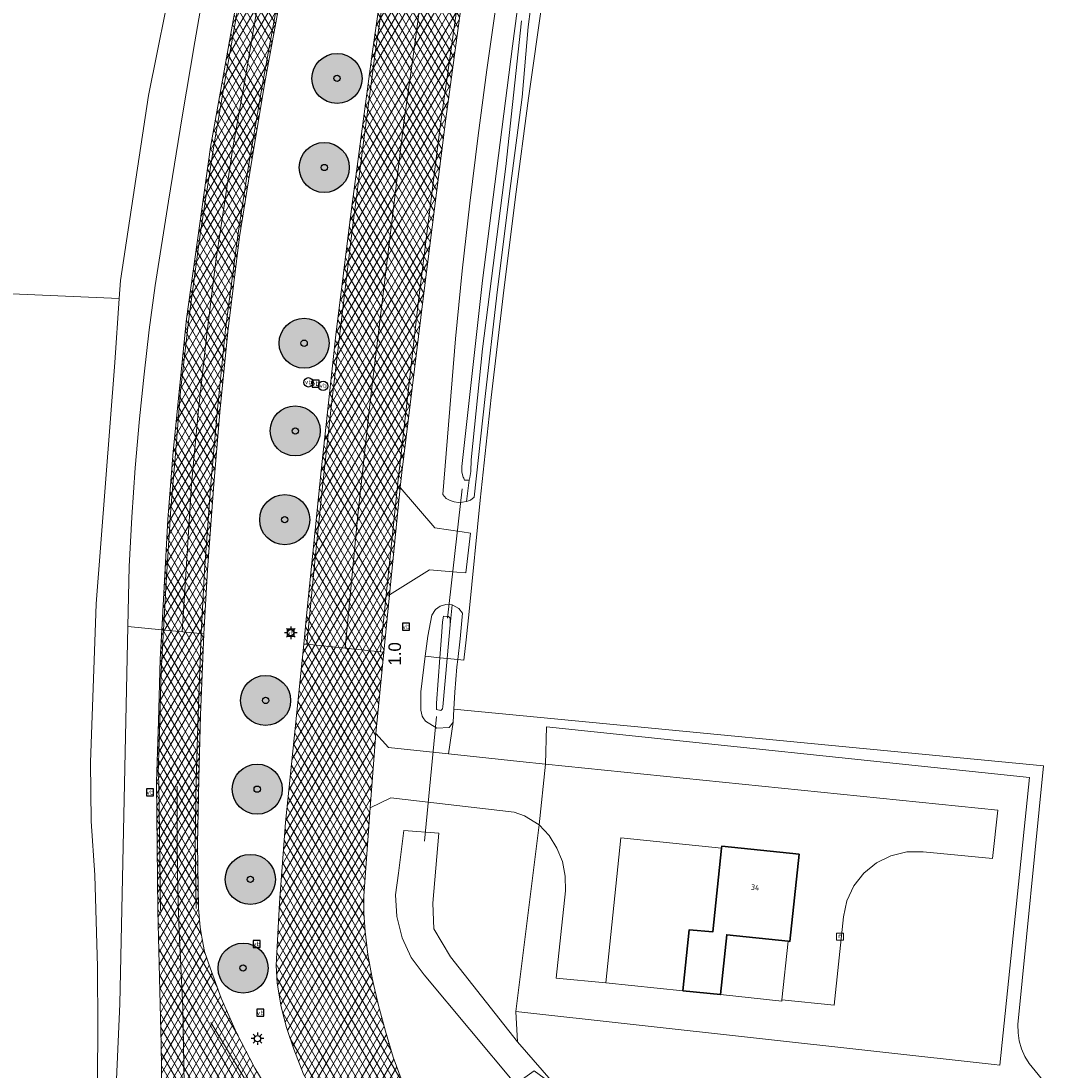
# Model space of a CAD drawing. Header units: metres. Extents: x 101608 to 104514, y 400798 to 405846.
# Tile 6 of 112: x 104318 to 104402, y 400944 to 401028. Entities that reach past the tile are written whole.
import ezdxf
from ezdxf.enums import TextEntityAlignment as Align

# ---------------------------------------------------------------- set-up
doc = ezdxf.new("R2010")
doc.units = ezdxf.units.M
for name, color, linetype, lineweight in [('B-WE-GR-BOOM-A', 63, 'Continuous', 25), ('B-WE-GR-BOOM-S', 90, 'Continuous', 25), ('B-WE-GR-GRAS-GV', 60, 'Continuous', 13), ('B-WE-IE-MEUBILAIR_WEGMEUBILAIR-S', 7, 'Continuous', 25), ('B-WE-IE-TERREINAFSCHEIDING_KUNSTMATIG_HEKWERK-G', 20, 'IE-TERREINAFSCHEIDING-KUNSTMATIG', 18), ('B-WE-KL-ET_LS_OV_LICHTMAST-S', 190, 'Continuous', 25), ('B-WE-KW-KUNSTWERK_DUIKER-G', 170, 'Continuous', 18), ('B-WE-OG-BEBOUWING-GV', 7, 'Continuous', 35), ('B-WE-OG-BEBOUWING-T18', 7, 'Continuous', 18), ('B-WE-OG-TERREIN_CULTUURSCHEIDING-GV', 7, 'Continuous', 18), ('B-WE-OG-TERREIN_ERF-GV', 7, 'Continuous', 18), ('B-WE-OG-WATER-GV', 130, 'Continuous', 18), ('B-WE-OG-WATER_GREPPEL-GV', 160, 'Continuous', 18), ('B-WE-OG-WATER_MEER-GV', 140, 'Continuous', 18), ('B-WE-OG-WATER_SLOOT-GV', 120, 'Continuous', 18), ('B-WE-RI-GWA_RIOOLPUT-S', 30, 'Continuous', 25), ('B-WE-VH-GESLOTENVERHARDING_ASFALT-A-500', 12, 'Continuous', 18), ('B-WE-VH-KANTVERHARDING-G', 60, 'Continuous', 18), ('B-WE-VH-VERHARDING_ASFALT-GV', 252, 'Continuous', 18), ('B-WE-VH-VERHARDING_BETONSTRAATSTEEN-GV', 252, 'Continuous', 18), ('B-WE-VH-VERHARDING_GESLOTEN-GV', 252, 'Continuous', 18), ('B-WE-VW-MARKERING_PICTOGRAM-G', 7, 'Continuous', 18)]:
    doc.layers.add(name, color=color, linetype=linetype, lineweight=lineweight)
doc.layers.add('Label_Puntobject', color=255, linetype='Continuous')
doc.styles.add('NLCS-ISO', font='NLCS-ISO.ttf')
doc.styles.add('NLCS-ISO-M250-T18', font='NLCS-ISO.ttf', dxfattribs={"height": 0.45})
doc.linetypes.add('IE-TERREINAFSCHEIDING-KUNSTMATIG', pattern='A,4,[82,NLCS.SHX,S=0.75,R=90,X=0,Y=0],4,-2', length=10)
pattern_1 = [(60, (0, 0), (-0.4330127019, 0.25), []), (120, (0, 0), (-0.4330127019, -0.25), [])]

# ---------------------------------------------------------------- blocks, each defined once
blk = doc.blocks.new('SIE-WEG_VERKEERSBORD-SO')
at = {"color": 0, "linetype": 'ByBlock', "lineweight": -2}
blk.add_lwpolyline([(-1.125, -1.125), (1.125, -1.125), (1.125, 1.125), (-1.125, 1.125)], close=True, dxfattribs=at)
at = {"color": 0, "linetype": 'ByBlock', "lineweight": -2, "style": 'NLCS-ISO'}
blk.add_text('vb', height=1.5, dxfattribs=at).set_placement((0, 0), align=Align.MIDDLE_CENTER)
blk = doc.blocks.new('SKL-ET_OV_LICHTMAST-SO')
at = {"color": 0, "linetype": 'ByBlock', "lineweight": -2}
for points in [[(-1.25, 0), (-2, 0)], [(-1.41, 1.41), (-0.88, 0.88)], [(0, 2), (0, 1.25)], [(0.88, 0.88), (1.41, 1.41)], [(2, 0), (1.25, 0)], [(-1.41, -1.41), (-0.88, -0.88)], [(0, -1.25), (0, -2)], [(0.88, -0.88), (1.41, -1.41)]]:
    blk.add_lwpolyline(points, dxfattribs=at)
blk.add_circle((0, 0), 1, dxfattribs=at)
blk = doc.blocks.new('SIE-WEG_PAAL_VERKEERSBORD-SO')
at = {"color": 0, "linetype": 'ByBlock', "lineweight": -2}
blk.add_circle((0, 0), 1.5, dxfattribs=at)
at = {"color": 0, "linetype": 'ByBlock', "lineweight": -2, "style": 'NLCS-ISO'}
blk.add_text('vb', height=1.5, dxfattribs=at).set_placement((0, 0.13), align=Align.MIDDLE_CENTER)
blk = doc.blocks.new('SRI-PUT_INSPECTIEPUT_RIOOLPUT-SO')
at = {"color": 0, "linetype": 'ByBlock', "lineweight": 18}
blk.add_lwpolyline([(-1.12, -1.12), (1.12, -1.12), (1.12, 1.12), (-1.12, 1.12)], close=True, dxfattribs=at)
at = {"color": 0, "linetype": 'ByBlock', "lineweight": 18, "style": 'NLCS-ISO'}
blk.add_text('r', height=1.5, dxfattribs=at).set_placement((0, 0.28), align=Align.MIDDLE_CENTER)
blk = doc.blocks.new('SGR-BOOM_01-SO')
at = {"layer": 'B-WE-GR-BOOM-A'}
h = blk.add_hatch(color=256, dxfattribs=at)
h.dxf.hatch_style = 1
edge = h.paths.add_edge_path()
edge.add_arc((0, 0), 2, 0, 360)
at = {"color": 0, "linetype": 'ByBlock', "lineweight": -2}
for radius in [2, 0.25]:
    blk.add_circle((0, 0), radius, dxfattribs=at)

msp = doc.modelspace()

# ---------------------------------------------------------------- hatches: boundary and pattern name
at = {"layer": 'B-WE-VH-GESLOTENVERHARDING_ASFALT-A-500'}
h = msp.add_hatch(dxfattribs=at)
h.set_pattern_fill('AVH-ASFALT-SOD', color=256, scale=0.5, pattern_type=2)
h.set_pattern_definition(pattern_1)
h.paths.add_polyline_path([(104348.263, 401078.808), (104348.065, 401078.847), (104346.565, 401079.147), (104345.086, 401079.443), (104344.909, 401079.478), (104343.296, 401071.722), (104340.664, 401058.151), (104338.262, 401045.399), (104335.684, 401031.407), (104333.25, 401017.674), (104331.337, 401003.965), (104330.271, 400993.388), (104329.837, 400987.939), (104329.346, 400979.141), (104332.7, 400978.804), (104333.004, 400983.914), (104333.516, 400990.764), (104334.007, 400996.814), (104334.653, 401003.182), (104335.571, 401010.537), (104336.382, 401015.672), (104337.546, 401022.714), (104339.737, 401034.562), (104341.616, 401044.969), (104343.7, 401056.222), (104346.593, 401070.813)])
h = msp.add_hatch(dxfattribs=at)
h.set_pattern_fill('AVH-ASFALT-SOD', color=256, scale=0.5, pattern_type=2)
h.set_pattern_definition(pattern_1)
h.paths.add_polyline_path([(104358.005, 401076.86), (104355.094, 401077.442), (104354.787, 401077.504), (104353.263, 401069.695), (104349.832, 401049.717), (104347.713, 401036.146), (104346.142, 401025.139), (104344.472, 401012.536), (104343.266, 401002.689), (104342.07, 400991.836), (104340.923, 400980.25), (104340.694, 400978), (104340.936, 400977.976), (104343.987, 400977.669), (104345.017, 400988.285), (104345.972, 400997.121), (104347.589, 401010.624), (104348.667, 401019.431), (104349.391, 401024.735), (104350.362, 401031.95), (104351.56, 401039.599), (104352.92, 401048.256), (104354.84, 401059.964), (104356.939, 401071.531)])
h = msp.add_hatch(dxfattribs=at)
h.set_pattern_fill('AVH-ASFALT-SOD', color=256, scale=0.5, pattern_type=2)
h.set_pattern_definition(pattern_1)
h.paths.add_polyline_path([(104361.149, 401076.232), (104360.871, 401076.288), (104358.005, 401076.86), (104356.939, 401071.531), (104354.84, 401059.964), (104352.92, 401048.256), (104351.56, 401039.599), (104350.362, 401031.95), (104349.391, 401024.735), (104348.667, 401019.431), (104347.589, 401010.624), (104345.972, 400997.121), (104345.017, 400988.285), (104343.987, 400977.669), (104346.821, 400977.384), (104347.096, 400977.356), (104347.549, 400981.929), (104348.398, 400990.495), (104348.518, 400991.707), (104350.189, 401005.391), (104352.048, 401019.954), (104354.022, 401034.678), (104356.057, 401047.535), (104359.476, 401067.619)])
h = msp.add_hatch(dxfattribs=at)
h.set_pattern_fill('AVH-ASFALT-SOD', color=256, scale=0.5, pattern_type=2)
h.set_pattern_definition(pattern_1)
h.paths.add_polyline_path([(104332.446, 400972.314), (104332.7, 400978.804), (104329.346, 400979.141), (104329.233, 400976.799), (104329.094, 400971.835), (104328.919, 400966.967), (104329.048, 400956.721), (104329.297, 400946.013), (104329.41, 400938.692), (104329.297, 400932.958), (104328.176, 400918.776), (104327.168, 400908.029), (104325.844, 400893.113), (104325.155, 400885.385), (104324.401, 400875.644), (104323.842, 400870.201), (104323.284, 400866.905), (104321.727, 400861.338), (104319.886, 400855.699), (104318.893, 400852.279), (104321.673, 400851.173), (104322.313, 400854.029), (104323.946, 400858.29), (104325.59, 400863.438), (104326.662, 400867.957), (104327.199, 400872.691), (104327.638, 400878.955), (104328.907, 400893.354), (104330.512, 400910.785), (104331.51, 400923.605), (104332.733, 400937.593), (104332.951, 400938.915), (104333.229, 400939.605), (104333.66, 400939.904), (104333.93, 400939.938), (104335.98, 400939.854), (104346.218, 400923.085), (104358.78, 400902.278), (104366.441, 400888.563), (104367.646, 400886.016), (104368.476, 400883.899), (104368.99, 400881.761), (104369.276, 400879.034), (104369.231, 400877.207), (104368.894, 400874.604), (104368.307, 400872.335), (104367.236, 400869.36), (104365.683, 400866.291), (104364.21, 400864.2), (104361.435, 400861.188), (104357.544, 400857.389), (104356.068, 400856.066), (104353.434, 400854.207), (104349.727, 400852.163), (104345.553, 400850.316), (104341.012, 400848.48), (104336.549, 400846.938), (104332.971, 400845.972), (104329.005, 400845.208), (104323.178, 400844.383), (104323.561, 400841.123), (104326.533, 400841.628), (104329.494, 400842.195), (104332.442, 400842.825), (104335.376, 400843.517), (104338.295, 400844.27), (104341.169, 400845.239), (104344.01, 400846.301), (104346.815, 400847.454), (104349.582, 400848.697), (104352.307, 400850.029), (104353.323, 400850.533), (104354.318, 400851.078), (104355.29, 400851.662), (104356.238, 400852.286), (104357.16, 400852.947), (104358.607, 400854.179), (104360.04, 400855.429), (104361.457, 400856.696), (104362.86, 400857.98), (104364.246, 400859.281), (104364.538, 400859.438), (104364.853, 400859.54), (104365.181, 400859.585), (104365.512, 400859.571), (104365.835, 400859.498), (104367.93, 400856.861), (104368.093, 400856.983), (104370.491, 400858.784), (104369.35, 400860.44), (104368.875, 400861.298), (104368.48, 400862.246), (104368.317, 400862.868), (104368.291, 400863.431), (104368.392, 400864.14), (104368.615, 400864.859), (104369.503, 400866.686), (104370.332, 400868.592), (104371.004, 400870.272), (104371.598, 400872.421), (104372.124, 400874.577), (104372.29, 400876.164), (104372.37, 400878.166), (104372.371, 400880.069), (104372.087, 400882.526), (104371.754, 400884.218), (104371.208, 400885.802), (104370.083, 400888.424), (104368.243, 400891.692), (104365.874, 400896.251), (104362.801, 400901.521), (104359.681, 400906.865), (104356.452, 400912.352), (104351.945, 400919.576), (104347.225, 400927.269), (104344.338, 400931.959), (104341.3, 400936.878), (104338.655, 400941.067), (104336.793, 400944.13), (104335.322, 400946.946), (104334.097, 400949.722), (104333.214, 400952.127), (104332.757, 400953.438), (104332.592, 400954.427), (104332.407, 400955.378), (104332.295, 400956.872), (104332.217, 400962.007), (104332.31, 400967.199)])
h = msp.add_hatch(dxfattribs=at)
h.set_pattern_fill('AVH-ASFALT-SOD', color=256, scale=0.5, pattern_type=2)
h.set_pattern_definition(pattern_1)
h.paths.add_polyline_path([(104383.319, 400883.585), (104383.473, 400882.989), (104383.246, 400882.416), (104382.725, 400882.088), (104382.11, 400882.13), (104381.639, 400882.527), (104380.567, 400884.199), (104376.798, 400890.097), (104376.696, 400890.304), (104376.664, 400890.853), (104376.93, 400891.334), (104377.412, 400891.598), (104377.961, 400891.564), (104378.406, 400891.242)], flags=16)
h.paths.add_polyline_path([(104354.566, 400933.495), (104349.32, 400941.523), (104348.556, 400943.062), (104347.824, 400945.013), (104347.215, 400947.068), (104346.662, 400949.123), (104346.194, 400951.177), (104345.814, 400953.195), (104345.591, 400955.033), (104345.499, 400956.54), (104345.482, 400957.888), (104346, 400964.928), (104346.453, 400970.865), (104347.096, 400977.356), (104346.821, 400977.384), (104343.987, 400977.669), (104340.936, 400977.976), (104340.694, 400978), (104339.24, 400963.742), (104338.745, 400957.325), (104338.482, 400952.317), (104338.57, 400950.908), (104338.884, 400949.016), (104339.314, 400947.365), (104339.895, 400945.65), (104340.668, 400943.65), (104341.782, 400941.429), (104343.064, 400939.23), (104344.378, 400937.126), (104347.746, 400931.836), (104352.567, 400924.174), (104359.832, 400912.309), (104362.792, 400907.269), (104368.55, 400897.34), (104370.336, 400894.238), (104375.412, 400885.309), (104376.097, 400884), (104376.618, 400882.618), (104376.968, 400881.183), (104377.141, 400879.716), (104377.135, 400878.239), (104377.097, 400877.455), (104377.021, 400876.673), (104376.908, 400875.896), (104376.758, 400875.125), (104376.571, 400874.362), (104377.852, 400876.519), (104379.411, 400878.484), (104381.221, 400880.221), (104383.249, 400881.698), (104385.456, 400882.889), (104387.805, 400883.771), (104390.25, 400884.329), (104392.749, 400884.553), (104390.828, 400885.049), (104389.002, 400885.823), (104387.311, 400886.859), (104385.791, 400888.134), (104384.477, 400889.62), (104380.38, 400895.171), (104378.042, 400898.577), (104376.381, 400901.057), (104371.778, 400908.068), (104366.687, 400915.577), (104359.646, 400925.848)])

# ---------------------------------------------------------------- linework, layer by layer
at = {"layer": 'B-WE-GR-GRAS-GV', "flags": 128}
msp.add_lwpolyline([(104359.752, 401029.475), (104358.632, 401021.609), (104357.593, 401013.715), (104356.614, 401005.815), (104355.67, 400997.702), (104354.774, 400989.487), (104353.888, 400980.604), (104353.67, 400978.328), (104353.48, 400976.706), (104352.983, 400976.764), (104352.915, 400976.177), (104352.756, 400974.143), (104352.681, 400972.784), (104399.754, 400968.284), (104397.726, 400947.611), (104397.736, 400946.949), (104397.833, 400946.294), (104398.016, 400945.658), (104398.28, 400945.051), (104398.622, 400944.484), (104401.96, 400940.421)], dxfattribs=at)
at = {"layer": 'B-WE-IE-TERREINAFSCHEIDING_KUNSTMATIG_HEKWERK-G', "flags": 128}
msp.add_lwpolyline([(104396.268, 400944.355), (104395.83, 400944.404), (104357.638, 400948.649), (104359.477, 400963.551), (104359.988, 400968.406), (104360.077, 400971.399), (104398.656, 400967.34)], close=True, dxfattribs=at)
at = {"layer": 'B-WE-KW-KUNSTWERK_DUIKER-G', "flags": 128}
for points in [[(104352.17, 400980.066), (104353.328, 400990.4)], [(104350.338, 400962.266), (104351.283, 400972.208)]]:
    msp.add_lwpolyline(points, dxfattribs=at)
at = {"layer": 'B-WE-OG-BEBOUWING-GV', "flags": 128}
msp.add_lwpolyline([(104374.052, 400961.687), (104373.349, 400955.003), (104371.478, 400955.184), (104370.975, 400950.31), (104373.972, 400949.996), (104374.474, 400954.78), (104379.367, 400954.267), (104379.516, 400954.251), (104380.245, 400961.203), (104374.069, 400961.851)], close=True, dxfattribs=at)
at = {"layer": 'B-WE-OG-TERREIN_CULTUURSCHEIDING-GV', "flags": 128}
msp.add_lwpolyline([(104329.41, 400938.692), (104329.297, 400946.013), (104329.048, 400956.721), (104328.919, 400966.967), (104329.094, 400971.835), (104329.233, 400976.799), (104329.346, 400979.141), (104326.653, 400979.412), (104325.999, 400949.263), (104325.57, 400939.587)], dxfattribs=at)
at = {"layer": 'B-WE-OG-TERREIN_ERF-GV'}
msp.add_lwpolyline([(104401.96, 400940.421), (104398.622, 400944.484), (104398.28, 400945.051), (104398.016, 400945.658), (104397.833, 400946.294), (104397.736, 400946.949), (104397.726, 400947.611), (104399.754, 400968.284), (104352.681, 400972.784), (104352.624, 400971.759), (104352.258, 400969.226), (104357.956, 400968.615), (104359.988, 400968.406), (104360.077, 400971.399), (104398.656, 400967.34), (104396.268, 400944.355), (104395.83, 400944.404), (104357.638, 400948.649), (104357.765, 400946.226), (104360.983, 400942.536)], dxfattribs=at)
at = {"layer": 'B-WE-OG-TERREIN_ERF-GV', "flags": 128}
for points in [[(104359.988, 400968.406), (104396.104, 400964.726), (104395.697, 400960.882), (104390.146, 400961.397), (104388.847, 400961.391), (104387.582, 400961.094), (104386.416, 400960.52), (104385.409, 400959.699), (104384.612, 400958.673), (104384.065, 400957.494), (104383.798, 400956.222), (104383.06, 400949.143), (104378.875, 400949.582), (104378.865, 400949.483), (104373.972, 400949.996), (104370.975, 400950.31), (104364.809, 400950.94), (104360.85, 400951.301), (104361.581, 400958.297), (104361.569, 400959.469), (104361.341, 400960.618), (104360.906, 400961.706), (104360.277, 400962.695), (104359.477, 400963.551), (104357.638, 400948.649), (104395.83, 400944.404), (104396.268, 400944.355), (104398.656, 400967.34), (104360.077, 400971.399)], [(104366.013, 400962.515), (104374.052, 400961.687), (104374.069, 400961.851), (104380.245, 400961.203), (104379.516, 400954.251), (104379.367, 400954.267), (104378.875, 400949.582), (104383.06, 400949.143), (104383.798, 400956.222), (104384.065, 400957.494), (104384.612, 400958.673), (104385.409, 400959.699), (104386.416, 400960.52), (104387.582, 400961.094), (104388.847, 400961.391), (104390.146, 400961.397), (104395.697, 400960.882), (104396.104, 400964.726), (104359.988, 400968.406), (104359.477, 400963.551), (104360.277, 400962.695), (104360.906, 400961.706), (104361.341, 400960.618), (104361.569, 400959.469), (104361.581, 400958.297), (104360.85, 400951.301), (104364.809, 400950.94)], [(104374.052, 400961.687), (104366.013, 400962.515), (104364.809, 400950.94), (104370.975, 400950.31), (104371.478, 400955.184), (104373.349, 400955.003)], [(104379.367, 400954.267), (104374.474, 400954.78), (104373.972, 400949.996), (104378.865, 400949.483), (104378.875, 400949.582)]]:
    msp.add_lwpolyline(points, close=True, dxfattribs=at)
at = {"layer": 'B-WE-OG-WATER-GV', "flags": 128}
msp.add_lwpolyline([(104352.147, 400976.848), (104351.567, 400976.907), (104351.29, 400973.269), (104351.304, 400972.774), (104351.641, 400972.7), (104351.777, 400972.811), (104351.803, 400972.99)], close=True, dxfattribs=at)
at = {"layer": 'B-WE-OG-WATER_GREPPEL-GV', "flags": 128}
msp.add_lwpolyline([(104352.422, 400953.016), (104351.087, 400955.242), (104350.989, 400957.313), (104351.476, 400962.894), (104348.67, 400963.097), (104348.266, 400959.688), (104348.022, 400957.966), (104348.114, 400956.23), (104348.538, 400954.544), (104349.278, 400952.97), (104350.308, 400951.569), (104357.613, 400942.836), (104359.082, 400943.897), (104360.983, 400942.536), (104357.765, 400946.226)], close=True, dxfattribs=at)
at = {"layer": 'B-WE-OG-WATER_MEER-GV', "flags": 128}
msp.add_lwpolyline([(104324.07, 400930.6), (104324.18, 400938.2), (104324.189, 400939.52), (104324.24, 400947.31), (104324.21, 400952.22), (104324.02, 400959.53), (104323.72, 400963.849), (104323.649, 400968.569), (104324.05, 400979.674), (104324.105, 400981.206), (104325.611, 401000.48), (104325.958, 401005.602), (104312.456, 401006.194), (104311.771, 401002.502), (104310.825, 401000.845), (104309.743, 400999.273)], dxfattribs=at)
at = {"layer": 'B-WE-OG-WATER_SLOOT-GV', "flags": 128}
for points in [[(104351.002, 401194.71), (104349.29, 401185.16), (104346.65, 401172.62), (104343.8, 401160.61), (104332.22, 401108.49), (104328.88, 401092.88), (104325.38, 401075.99), (104321.87, 401058.7), (104318.48, 401042.85), (104315.87, 401029.05), (104312.456, 401006.194), (104325.958, 401005.602), (104326.055, 401007.036), (104328.302, 401021.82), (104334.446, 401052.359), (104341.587, 401088.235), (104349.244, 401122.408), (104356.249, 401153.81), (104362.068, 401179.453), (104367.341, 401206.716)], [(104367.341, 401206.716), (104362.068, 401179.453), (104356.249, 401153.81), (104349.244, 401122.408), (104341.587, 401088.235), (104334.446, 401052.359), (104328.302, 401021.82), (104326.055, 401007.036), (104325.958, 401005.602), (104325.611, 401000.48), (104324.105, 400981.206), (104324.05, 400979.674), (104323.649, 400968.569), (104323.72, 400963.849), (104324.02, 400959.53), (104324.21, 400952.22), (104324.24, 400947.31), (104324.189, 400939.52)], [(104356.061, 401029.093), (104355.31, 401023.857), (104354.613, 401018.614), (104353.952, 401013.209), (104353.349, 401007.798), (104352.803, 401002.381), (104351.804, 400989.954), (104352.059, 400989.619), (104352.372, 400989.465), (104352.705, 400989.363), (104353.05, 400989.317), (104353.375, 400989.325), (104353.667, 400989.376), (104353.695, 400989.381), (104353.888, 400991.077), (104353.528, 400991.083), (104353.463, 400991.241), (104353.419, 400991.332), (104353.314, 400991.739), (104353.321, 400992.167), (104354.969, 401007.041), (104357.356, 401025.753), (104358.932, 401037.68)], [(104358.932, 401037.68), (104357.356, 401025.753), (104354.969, 401007.041), (104353.321, 400992.167), (104353.314, 400991.739), (104353.419, 400991.332), (104353.463, 400991.241), (104353.528, 400991.083), (104353.888, 400991.077), (104353.959, 400991.3), (104354.035, 400991.772), (104354.051, 400992.717), (104354.966, 401001.571), (104356.834, 401016.149), (104358.089, 401027.789)], [(104358.089, 401027.789), (104356.834, 401016.149), (104354.966, 401001.571), (104354.051, 400992.717), (104354.035, 400991.772), (104353.959, 400991.3), (104353.888, 400991.077), (104353.695, 400989.381), (104354.003, 400989.485), (104354.298, 400989.738), (104355.173, 400997.758), (104356.117, 401005.874), (104357.097, 401013.779), (104358.137, 401021.677), (104358.605, 401027.303), (104359.54, 401034.511)], [(104325.57, 400939.587), (104325.999, 400949.263), (104326.653, 400979.412), (104326.755, 400984.182), (104326.96, 400988.123), (104327.233, 400992.061), (104327.573, 400995.993), (104327.938, 400999.543), (104328.359, 401003.087), (104328.834, 401006.624), (104329.884, 401013.373), (104330.98, 401020.115), (104331.994, 401026.108), (104333.044, 401032.094)]]:
    msp.add_lwpolyline(points, dxfattribs=at)
for points in [[(104352.387, 400979.531), (104352.536, 400981.122), (104352.034, 400981.145), (104351.575, 400981.036), (104351.225, 400980.76), (104350.926, 400980.295), (104350.596, 400978.635), (104350.394, 400977.025), (104351.567, 400976.907), (104351.725, 400978.98), (104351.76, 400979.767), (104351.858, 400980.215), (104352.105, 400980.211), (104352.263, 400980.209), (104352.373, 400980.072)], [(104352.536, 400981.122), (104352.387, 400979.531), (104352.147, 400976.848), (104352.983, 400976.764), (104353.175, 400978.402), (104353.372, 400980.458), (104353.083, 400980.841), (104352.59, 400981.094)], [(104352.387, 400979.531), (104352.373, 400980.072), (104352.263, 400980.209), (104352.105, 400980.211), (104351.858, 400980.215), (104351.76, 400979.767), (104351.725, 400978.98), (104351.567, 400976.907), (104352.147, 400976.848)], [(104351.567, 400976.907), (104350.394, 400977.025), (104350.036, 400974.173), (104350.041, 400972.717), (104350.135, 400972.251), (104350.237, 400972.098), (104350.418, 400971.835), (104351.328, 400971.281), (104352.303, 400971.338), (104352.624, 400971.759), (104352.681, 400972.784), (104352.756, 400974.143), (104352.915, 400976.177), (104352.983, 400976.764), (104352.147, 400976.848), (104351.803, 400972.99), (104351.777, 400972.811), (104351.641, 400972.7), (104351.304, 400972.774), (104351.29, 400973.269)]]:
    msp.add_lwpolyline(points, close=True, dxfattribs=at)
at = {"layer": 'B-WE-VH-KANTVERHARDING-G', "flags": 128}
for points in [[(104358.005, 401076.86), (104355.094, 401077.442), (104354.787, 401077.504), (104353.263, 401069.695), (104349.832, 401049.717), (104347.713, 401036.146), (104346.142, 401025.139), (104344.472, 401012.536), (104343.266, 401002.689), (104342.07, 400991.836), (104340.923, 400980.25), (104340.694, 400978), (104340.936, 400977.976), (104343.987, 400977.669), (104345.017, 400988.285), (104345.972, 400997.121), (104347.589, 401010.624), (104348.667, 401019.431), (104349.391, 401024.735), (104350.362, 401031.95), (104351.56, 401039.599), (104352.92, 401048.256), (104354.84, 401059.964), (104356.939, 401071.531)], [(104361.149, 401076.232), (104360.871, 401076.288), (104358.005, 401076.86), (104356.939, 401071.531), (104354.84, 401059.964), (104352.92, 401048.256), (104351.56, 401039.599), (104350.362, 401031.95), (104349.391, 401024.735), (104348.667, 401019.431), (104347.589, 401010.624), (104345.972, 400997.121), (104345.017, 400988.285), (104343.987, 400977.669), (104346.821, 400977.384), (104347.096, 400977.356), (104347.549, 400981.929), (104348.398, 400990.495), (104348.518, 400991.707), (104350.189, 401005.391), (104352.048, 401019.954), (104354.022, 401034.678), (104356.057, 401047.535), (104359.476, 401067.619)]]:
    msp.add_lwpolyline(points, close=True, dxfattribs=at)
for points in [[(104335.684, 401031.407), (104333.25, 401017.674), (104331.337, 401003.965), (104330.271, 400993.388), (104329.837, 400987.939), (104329.346, 400979.141), (104332.7, 400978.804), (104333.004, 400983.914), (104333.516, 400990.764), (104334.007, 400996.814), (104334.653, 401003.182), (104335.571, 401010.537), (104336.382, 401015.672), (104337.546, 401022.714), (104339.737, 401034.562)], [(104338.655, 400941.067), (104336.793, 400944.13), (104335.322, 400946.946), (104334.097, 400949.722), (104333.214, 400952.127), (104332.757, 400953.438), (104332.592, 400954.427), (104332.407, 400955.378), (104332.295, 400956.872), (104332.217, 400962.007), (104332.31, 400967.199), (104332.446, 400972.314), (104332.7, 400978.804), (104329.346, 400979.141), (104329.233, 400976.799), (104329.094, 400971.835), (104328.919, 400966.967), (104329.048, 400956.721), (104329.297, 400946.013), (104329.41, 400938.692)], [(104348.556, 400943.062), (104347.824, 400945.013), (104347.215, 400947.068), (104346.662, 400949.123), (104346.194, 400951.177), (104345.814, 400953.195), (104345.591, 400955.033), (104345.499, 400956.54), (104345.482, 400957.888), (104346, 400964.928), (104346.453, 400970.865), (104347.096, 400977.356), (104346.821, 400977.384), (104343.987, 400977.669), (104340.936, 400977.976), (104340.694, 400978), (104339.24, 400963.742), (104338.745, 400957.325), (104338.482, 400952.317), (104338.57, 400950.908), (104338.884, 400949.016), (104339.314, 400947.365), (104339.895, 400945.65), (104340.668, 400943.65)]]:
    msp.add_lwpolyline(points, dxfattribs=at)
at = {"layer": 'B-WE-VH-VERHARDING_ASFALT-GV', "flags": 128}
for points in [[(104358.005, 401076.86), (104355.094, 401077.442), (104354.787, 401077.504), (104353.263, 401069.695), (104349.832, 401049.717), (104347.713, 401036.146), (104346.142, 401025.139), (104344.472, 401012.536), (104343.266, 401002.689), (104342.07, 400991.836), (104340.923, 400980.25), (104340.694, 400978), (104340.936, 400977.976), (104343.987, 400977.669), (104345.017, 400988.285), (104345.972, 400997.121), (104347.589, 401010.624), (104348.667, 401019.431), (104349.391, 401024.735), (104350.362, 401031.95), (104351.56, 401039.599), (104352.92, 401048.256), (104354.84, 401059.964), (104356.939, 401071.531)], [(104361.149, 401076.232), (104360.871, 401076.288), (104358.005, 401076.86), (104356.939, 401071.531), (104354.84, 401059.964), (104352.92, 401048.256), (104351.56, 401039.599), (104350.362, 401031.95), (104349.391, 401024.735), (104348.667, 401019.431), (104347.589, 401010.624), (104345.972, 400997.121), (104345.017, 400988.285), (104343.987, 400977.669), (104346.821, 400977.384), (104347.096, 400977.356), (104347.549, 400981.929), (104348.398, 400990.495), (104348.518, 400991.707), (104350.189, 401005.391), (104352.048, 401019.954), (104354.022, 401034.678), (104356.057, 401047.535), (104359.476, 401067.619)]]:
    msp.add_lwpolyline(points, close=True, dxfattribs=at)
msp.add_lwpolyline([(104335.684, 401031.407), (104333.25, 401017.674), (104331.337, 401003.965), (104330.271, 400993.388), (104329.837, 400987.939), (104329.346, 400979.141), (104332.7, 400978.804), (104333.004, 400983.914), (104333.516, 400990.764), (104334.007, 400996.814), (104334.653, 401003.182), (104335.571, 401010.537), (104336.382, 401015.672), (104337.546, 401022.714), (104339.737, 401034.562)], dxfattribs=at)
at = {"layer": 'B-WE-VH-VERHARDING_BETONSTRAATSTEEN-GV', "flags": 128}
for points in [[(104353.332, 400986.966), (104351.162, 400987.272), (104348.398, 400990.495), (104347.549, 400981.929), (104350.734, 400983.931), (104352.912, 400983.742), (104353.635, 400983.679), (104354.007, 400986.867)], [(104359.988, 400968.406), (104357.956, 400968.615), (104352.258, 400969.226), (104347.457, 400969.74), (104346.453, 400970.865), (104346, 400964.928), (104347.658, 400965.726), (104357.484, 400964.571), (104358.331, 400964.27), (104359.477, 400963.551)]]:
    msp.add_lwpolyline(points, close=True, dxfattribs=at)
at = {"layer": 'B-WE-VH-VERHARDING_GESLOTEN-GV', "flags": 128}
for points in [[(104338.655, 400941.067), (104336.793, 400944.13), (104335.322, 400946.946), (104334.097, 400949.722), (104333.214, 400952.127), (104332.757, 400953.438), (104332.592, 400954.427), (104332.407, 400955.378), (104332.295, 400956.872), (104332.217, 400962.007), (104332.31, 400967.199), (104332.446, 400972.314), (104332.7, 400978.804), (104329.346, 400979.141), (104329.233, 400976.799), (104329.094, 400971.835), (104328.919, 400966.967), (104329.048, 400956.721), (104329.297, 400946.013), (104329.41, 400938.692)], [(104348.556, 400943.062), (104347.824, 400945.013), (104347.215, 400947.068), (104346.662, 400949.123), (104346.194, 400951.177), (104345.814, 400953.195), (104345.591, 400955.033), (104345.499, 400956.54), (104345.482, 400957.888), (104346, 400964.928), (104346.453, 400970.865), (104347.096, 400977.356), (104346.821, 400977.384), (104343.987, 400977.669), (104340.936, 400977.976), (104340.694, 400978), (104339.24, 400963.742), (104338.745, 400957.325), (104338.482, 400952.317), (104338.57, 400950.908), (104338.884, 400949.016), (104339.314, 400947.365), (104339.895, 400945.65), (104340.668, 400943.65)]]:
    msp.add_lwpolyline(points, dxfattribs=at)
at = {"layer": 'B-WE-VW-MARKERING_PICTOGRAM-G', "flags": 128}
for points in [[(104329.481, 400979.127), (104329.698, 400982.905), (104330.068, 400988.796), (104330.464, 400993.485), (104330.86, 400998.204), (104331.518, 401003.981), (104332.428, 401010.707), (104333.481, 401017.64), (104334.406, 401023.094), (104336.471, 401034.664), (104339.114, 401049.115), (104341.688, 401062.797), (104344.386, 401076.066), (104345.086, 401079.443), (104347.358, 401090.403), (104350.289, 401104.691), (104353.19, 401118.989), (104356.146, 401132.832), (104359.456, 401147.886), (104363.028, 401163.877), (104366.057, 401178.04), (104366.323, 401179.282), (104369.606, 401194.566)], [(104330.972, 400978.978), (104331.347, 400984.814), (104331.734, 400990.77), (104332.281, 400996.743), (104332.958, 401002.754), (104333.668, 401008.577), (104335.028, 401017.627), (104336.028, 401023.316), (104337.061, 401029.305), (104338.16, 401035.149), (104340.245, 401046.953), (104342.436, 401058.726), (104344.757, 401070.532), (104346.565, 401079.147)], [(104340.936, 400977.976), (104341.622, 400985.115), (104342.226, 400990.83), (104342.925, 400997.376), (104343.622, 401003.234), (104344.506, 401010.592), (104345.483, 401018.278), (104346.429, 401025.42), (104347.378, 401031.893), (104348.416, 401038.911), (104349.993, 401048.858), (104351.031, 401055.202), (104352.055, 401061.18), (104353.309, 401068.239), (104354.521, 401074.63), (104355.094, 401077.442)], [(104360.871, 401076.288), (104360.82, 401076.037), (104359.228, 401067.746), (104357.523, 401058.308), (104355.815, 401047.885), (104353.607, 401033.664), (104351.593, 401019.342), (104349.825, 401005.203), (104348.215, 400990.876), (104346.982, 400979.089), (104346.821, 400977.384)], [(104339.556, 401034.547), (104337.385, 401022.728), (104336.19, 401015.677), (104335.42, 401010.632), (104334.451, 401003.157), (104333.805, 400996.749), (104333.274, 400990.8), (104332.752, 400983.881), (104332.5, 400978.812)], [(104350.362, 401031.95), (104349.391, 401024.735)], [(104349.391, 401024.735), (104348.667, 401019.431)], [(104348.667, 401019.431), (104347.589, 401010.624)], [(104347.589, 401010.624), (104345.972, 400997.121)], [(104345.972, 400997.121), (104345.017, 400988.285)], [(104345.017, 400988.285), (104343.987, 400977.669)], [(104329.481, 400979.127), (104329.292, 400975.796), (104329.151, 400970.225), (104329.076, 400967.614)], [(104332.095, 400956.869), (104332.017, 400962.007), (104332.11, 400967.203), (104332.246, 400972.321), (104332.5, 400978.812)], [(104329.076, 400967.614), (104329.119, 400966.97), (104329.248, 400956.724)], [(104326.218, 400879.004), (104330.278, 400924.57), (104330.753, 400930.65), (104331.037, 400936.742), (104331.128, 400942.84), (104331.028, 400948.937), (104330.736, 400955.029), (104330.662, 400957.353), (104330.611, 400959.678), (104330.582, 400962.003), (104330.576, 400964.329), (104330.593, 400966.654)], [(104333.259, 400947.783), (104357.669, 400907.244), (104362.129, 400899.636), (104366.417, 400891.95)]]:
    msp.add_lwpolyline(points, dxfattribs=at)

# ---------------------------------------------------------------- block references
at = {"layer": 'B-WE-GR-BOOM-S'}
for p in [(104343.348, 401023.176), (104342.329, 401016.062), (104340.721, 401002.027), (104340.011, 400995.022), (104339.172, 400987.93), (104337.645, 400973.493), (104336.974, 400966.409), (104336.426, 400959.201), (104335.847, 400952.114)]:
    msp.add_blockref('SGR-BOOM_01-SO', p, dxfattribs=at)
at = {"layer": 'B-WE-IE-MEUBILAIR_WEGMEUBILAIR-S', "xscale": 0.25, "yscale": 0.25, "zscale": 0.25}
for name, p in [('SIE-WEG_PAAL_VERKEERSBORD-SO', (104341.068, 400998.902)), ('SIE-WEG_VERKEERSBORD-SO', (104341.636, 400998.802)), ('SIE-WEG_PAAL_VERKEERSBORD-SO', (104342.236, 400998.62)), ('SIE-WEG_VERKEERSBORD-SO', (104348.863, 400979.388)), ('SIE-WEG_VERKEERSBORD-SO', (104339.654, 400978.9)), ('SIE-WEG_VERKEERSBORD-SO', (104328.423, 400966.162)), ('SIE-WEG_VERKEERSBORD-SO', (104336.934, 400954.045)), ('SIE-WEG_VERKEERSBORD-SO', (104337.232, 400948.547))]:
    msp.add_blockref(name, p, dxfattribs=at)
at = {"layer": 'B-WE-KL-ET_LS_OV_LICHTMAST-S', "xscale": 0.25, "yscale": 0.25, "zscale": 0.25}
for p in [(104339.654, 400978.9), (104336.999, 400946.481)]:
    msp.add_blockref('SKL-ET_OV_LICHTMAST-SO', p, dxfattribs=at)
at = {"layer": 'B-WE-RI-GWA_RIOOLPUT-S', "xscale": 0.25, "yscale": 0.25, "zscale": 0.25}
msp.add_blockref('SRI-PUT_INSPECTIEPUT_RIOOLPUT-SO', (104383.503, 400954.629), dxfattribs=at)

# ---------------------------------------------------------------- texts
at = {"layer": 'B-WE-OG-BEBOUWING-T18', "style": 'NLCS-ISO-M250-T18'}
msp.add_text('34', height=0.45, rotation=354, dxfattribs=at).set_placement((104376.74, 400958.559), align=Align.MIDDLE)
at = {"layer": 'Label_Puntobject', "lineweight": 25}
msp.add_text('1.0', height=1, rotation=90, dxfattribs=at).set_placement((104347.955, 400977.213, 1.018), align=Align.MIDDLE)

doc.saveas('drawing.dxf')
